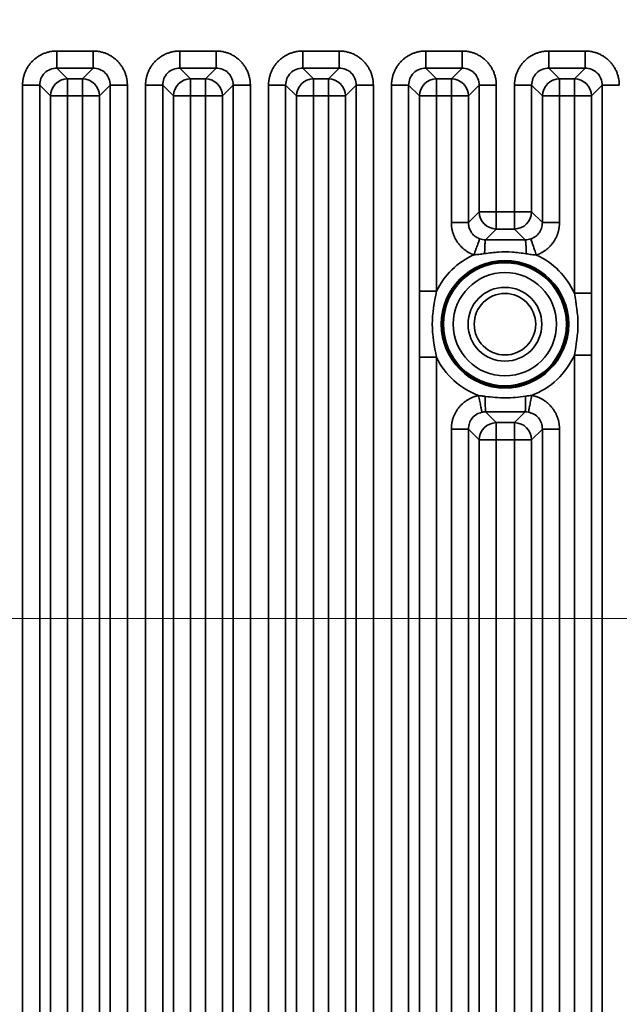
# Model space of a CAD drawing. Header units: millimetres. Extents: x 31 to 1647, y 187 to 975.
# Tile 139 of 151: x 1464 to 1488, y 688 to 728. Entities that reach past the tile are written whole.
import ezdxf

# ---------------------------------------------------------------- set-up
doc = ezdxf.new("R2010")
doc.units = ezdxf.units.MM
doc.layers.add('1', color=7, linetype='Continuous', true_color=0xffffff)
doc.styles.add('kanji2', font='simplex.shx', dxfattribs={"bigfont": 'bigfont.shx'})
doc.dimstyles.get("Standard").update_dxf_attribs({"dimtxt": 0.18, "dimasz": 0.18, "dimexe": 0.18, "dimexo": 0.0625, "dimgap": 0.09, "dimtad": 0, "dimtih": 1, "dimtoh": 1, "dimdec": 4, "dimzin": 0, "dimdsep": 46, "dimtxsty": 'Standard', "dimcen": 0.09, "dimadec": 0, "dimazin": 0, "dimtfac": 1, "dimtdec": 4, "dimtofl": 0, "dimtmove": 0, "dimatfit": 3, "dimfxl": 1, "dimtolj": 1, "dimtzin": 0, "dimarcsym": 0})

# ---------------------------------------------------------------- blocks, each defined once
blk = doc.blocks.new('_U13')
at = {"layer": '1', "color": 146, "lineweight": 13}
for p, q in [((1160.14034, 489.863674), (1160.14034, 794.404317)), ((1501.572678, 489.784801), (1501.572678, 794.404317)), ((1160.14034, 792.404317), (1163.140337, 793.208165)), ((1501.572678, 792.404317), (1498.572675, 793.208165)), ((1160.14034, 792.404317), (1501.572678, 792.404317)), ((1160.14034, 792.404317), (1163.140342, 791.600469)), ((1501.572678, 792.404317), (1498.572681, 791.600469))]:
    blk.add_line(p, q, dxfattribs=at)
at = {"layer": '1', "color": 146, "linetype": 'Continuous', "lineweight": 13, "insert": (1324.478493, 792.170809), "char_height": 3, "attachment_point": 7, "line_spacing_factor": 0.63253, "style": 'kanji2'}
blk.add_mtext('\\W0.9183;341.4', dxfattribs=at)
blk = doc.blocks.new('_Open')
at = {"color": 0, "linetype": 'ByBlock', "lineweight": -2}
for p, q in [((-1, 0.166667), (0, 0)), ((-1, -0.166667), (0, 0)), ((0, 0), (-1, 0))]:
    blk.add_line(p, q, dxfattribs=at)
blk = doc.blocks.new('_U14')
at = {"layer": '1', "color": 146, "lineweight": 13}
for p, q in [((1042.396509, 415.784238), (1042.396509, 818.404317)), ((1619.316509, 415.784238), (1619.316509, 818.404317)), ((1042.396509, 816.404317), (1045.396506, 817.208165)), ((1619.316509, 816.404317), (1616.316506, 817.208165)), ((1042.396509, 816.404317), (1619.316509, 816.404317)), ((1042.396509, 816.404317), (1045.396512, 815.600469)), ((1619.316509, 816.404317), (1616.316512, 815.600469))]:
    blk.add_line(p, q, dxfattribs=at)
at = {"layer": '1', "color": 146, "linetype": 'Continuous', "lineweight": 13, "insert": (1324.478493, 816.170809), "char_height": 3, "attachment_point": 7, "line_spacing_factor": 0.63253, "style": 'kanji2'}
blk.add_mtext('\\W0.9303;576.9', dxfattribs=at)
blk = doc.blocks.new('_U28')
at = {"layer": '1', "color": 146, "lineweight": 13}
for p, q in [((1619.316509, 703.864238), (966.892589, 703.864238)), ((968.892589, 703.864238), (968.088741, 700.864235)), ((968.892589, 703.864238), (968.892589, 415.784238)), ((968.892589, 703.864238), (969.696437, 700.864241)), ((968.892589, 415.784238), (968.088741, 418.784235)), ((968.892589, 415.784238), (969.696437, 418.784241)), ((1619.316509, 415.784238), (966.892589, 415.784238))]:
    blk.add_line(p, q, dxfattribs=at)
at = {"layer": '1', "color": 146, "linetype": 'Continuous', "lineweight": 13, "insert": (969.420097, 553.422222), "char_height": 3, "attachment_point": 7, "rotation": 90, "line_spacing_factor": 0.63253, "style": 'kanji2'}
blk.add_mtext('\\W0.9631;288.1', dxfattribs=at)

msp = doc.modelspace()

# ---------------------------------------------------------------- linework, layer by layer
at = {"layer": '1', "color": 18, "linetype": 'Continuous', "lineweight": 35}
for p, q in [((1465.1186, 726.9295), (1466.5945, 726.9295)), ((1470.1186, 726.9295), (1471.5945, 726.9295)), ((1475.1186, 726.9295), (1476.5945, 726.9295)), ((1480.1186, 726.9295), (1481.5945, 726.9295)), ((1485.1186, 726.9295), (1486.5945, 726.9295)), ((1465.1186, 726.2334), (1465.5544, 725.7976)), ((1466.5945, 726.2334), (1465.1186, 726.2334)), ((1466.1587, 725.7976), (1466.5945, 726.2334)), ((1470.1186, 726.2334), (1470.5544, 725.7976)), ((1471.5945, 726.2334), (1470.1186, 726.2334)), ((1471.1587, 725.7976), (1471.5945, 726.2334)), ((1475.1186, 726.2334), (1475.5544, 725.7976)), ((1476.5945, 726.2334), (1475.1186, 726.2334)), ((1476.1587, 725.7976), (1476.5945, 726.2334)), ((1480.1186, 726.2334), (1480.5544, 725.7976)), ((1481.5945, 726.2334), (1480.1186, 726.2334)), ((1481.1587, 725.7976), (1481.5945, 726.2334)), ((1485.1186, 726.2334), (1485.5544, 725.7976)), ((1486.5945, 726.2334), (1485.1186, 726.2334)), ((1486.1587, 725.7976), (1486.5945, 726.2334)), ((1463.7262, 394.1113), (1463.7262, 725.5372)), ((1464.8582, 725.1014), (1464.4224, 725.5372)), ((1464.4224, 725.5372), (1464.4224, 394.1113)), ((1465.5544, 725.7976), (1465.5544, 725.1014)), ((1465.5544, 725.7976), (1466.1587, 725.7976)), ((1466.1587, 725.7976), (1466.1587, 725.1014)), ((1467.2906, 725.5372), (1466.8548, 725.1014)), ((1467.2906, 394.1113), (1467.2906, 725.5372)), ((1467.9868, 725.5372), (1467.9868, 394.1113)), ((1468.7262, 394.1113), (1468.7262, 725.5372)), ((1469.8582, 725.1014), (1469.4224, 725.5372)), ((1469.4224, 725.5372), (1469.4224, 394.1113)), ((1470.5544, 725.7976), (1470.5544, 725.1014)), ((1470.5544, 725.7976), (1471.1587, 725.7976)), ((1471.1587, 725.7976), (1471.1587, 725.1014)), ((1472.2906, 725.5372), (1471.8548, 725.1014)), ((1472.2906, 394.1113), (1472.2906, 725.5372)), ((1472.9868, 725.5372), (1472.9868, 394.1113)), ((1473.7262, 394.1113), (1473.7262, 725.5372)), ((1474.8582, 725.1014), (1474.4224, 725.5372)), ((1474.4224, 725.5372), (1474.4224, 394.1113)), ((1475.5544, 725.7976), (1475.5544, 725.1014)), ((1475.5544, 725.7976), (1476.1587, 725.7976)), ((1476.1587, 725.7976), (1476.1587, 725.1014)), ((1477.2906, 725.5372), (1476.8548, 725.1014)), ((1477.2906, 394.1113), (1477.2906, 725.5372)), ((1477.9868, 725.5372), (1477.9868, 394.1113)), ((1478.7262, 394.1113), (1478.7262, 725.5372)), ((1479.8582, 725.1014), (1479.4224, 725.5372)), ((1479.4224, 725.5372), (1479.4224, 394.1113)), ((1480.5544, 725.1014), (1480.5544, 725.7976)), ((1480.5544, 725.7976), (1481.1587, 725.7976)), ((1481.1587, 725.1014), (1481.1587, 725.7976)), ((1482.2906, 725.5372), (1481.8548, 725.1014)), ((1482.2906, 720.3895), (1482.2906, 725.5372)), ((1482.9868, 725.5372), (1482.9868, 720.3895)), ((1483.7262, 720.3895), (1483.7262, 725.5372)), ((1484.8582, 725.1014), (1484.4224, 725.5372)), ((1484.4224, 725.5372), (1484.4224, 720.3895)), ((1485.5544, 725.7976), (1485.5544, 725.1014)), ((1485.5544, 725.7976), (1486.1587, 725.7976)), ((1486.1587, 725.7976), (1486.1587, 725.1014)), ((1487.2906, 725.5372), (1486.8548, 725.1014)), ((1487.2906, 394.1113), (1487.2906, 725.5372)), ((1465.5544, 725.1014), (1464.8582, 725.1014)), ((1464.8582, 394.5471), (1464.8582, 725.1014)), ((1465.5544, 725.1014), (1465.5544, 394.5471)), ((1466.1587, 725.1014), (1465.5544, 725.1014)), ((1466.1587, 394.5471), (1466.1587, 725.1014)), ((1466.8548, 725.1014), (1466.1587, 725.1014)), ((1466.8548, 725.1014), (1466.8548, 394.5471)), ((1470.5544, 725.1014), (1469.8582, 725.1014)), ((1469.8582, 394.5471), (1469.8582, 725.1014)), ((1470.5544, 725.1014), (1470.5544, 394.5471)), ((1471.1587, 725.1014), (1470.5544, 725.1014)), ((1471.8548, 725.1014), (1471.1587, 725.1014)), ((1471.1587, 394.5471), (1471.1587, 725.1014)), ((1471.8548, 725.1014), (1471.8548, 394.5471)), ((1475.5544, 725.1014), (1474.8582, 725.1014)), ((1474.8582, 394.5471), (1474.8582, 725.1014)), ((1475.5544, 725.1014), (1475.5544, 394.5471)), ((1476.1587, 725.1014), (1475.5544, 725.1014)), ((1476.1587, 394.5471), (1476.1587, 725.1014)), ((1476.8548, 725.1014), (1476.1587, 725.1014)), ((1476.8548, 725.1014), (1476.8548, 394.5471)), ((1480.5544, 725.1014), (1479.8582, 725.1014)), ((1479.8582, 717.1674), (1479.8582, 725.1014)), ((1481.1587, 725.1014), (1480.5544, 725.1014)), ((1480.5544, 725.1014), (1480.5544, 717.1674)), ((1481.1587, 725.1014), (1481.8548, 725.1014)), ((1481.1587, 719.9537), (1481.1587, 725.1014)), ((1481.8548, 725.1014), (1481.8548, 719.9537)), ((1484.8582, 725.1014), (1485.5544, 725.1014)), ((1484.8582, 719.9537), (1484.8582, 725.1014)), ((1486.1587, 725.1014), (1485.5544, 725.1014)), ((1485.5544, 725.1014), (1485.5544, 719.9537)), ((1486.1587, 717.0811), (1486.1587, 725.1014)), ((1486.8548, 725.1014), (1486.1587, 725.1014)), ((1486.8548, 725.1014), (1486.8548, 717.0811)), ((1481.8548, 719.9537), (1482.2906, 720.3895)), ((1482.9868, 720.3895), (1482.2906, 720.3895)), ((1482.9868, 720.3895), (1482.9868, 719.6934)), ((1482.9868, 720.3895), (1483.7262, 720.3895)), ((1483.7262, 720.3895), (1483.7262, 719.6934)), ((1483.7262, 720.3895), (1484.4224, 720.3895)), ((1484.4224, 720.3895), (1484.8582, 719.9537)), ((1482.9868, 719.6934), (1482.5484, 719.2549)), ((1483.7262, 719.6934), (1482.9868, 719.6934)), ((1484.1644, 719.2552), (1483.7262, 719.6934)), ((1480.5544, 717.1674), (1479.8582, 717.1674)), ((1486.8548, 717.0811), (1486.1587, 717.0811)), ((1480.5544, 714.4811), (1479.8582, 714.4811)), ((1479.8582, 405.1674), (1479.8582, 714.4811)), ((1480.5544, 714.4811), (1480.5544, 405.1674)), ((1486.1587, 405.0811), (1486.1587, 714.5673)), ((1486.8548, 714.5673), (1486.1587, 714.5673)), ((1486.8548, 714.5673), (1486.8548, 405.0811)), ((1482.5504, 712.2615), (1482.9868, 711.8251)), ((1483.7262, 711.8251), (1484.1625, 712.2614)), ((1481.1587, 408.0837), (1481.1587, 711.5648)), ((1481.8548, 711.5648), (1481.8548, 408.0837)), ((1482.2906, 711.129), (1481.8548, 711.5648)), ((1482.9868, 711.8251), (1483.7262, 711.8251)), ((1482.9868, 711.129), (1482.9868, 711.8251)), ((1483.7262, 711.129), (1483.7262, 711.8251)), ((1484.8582, 711.5648), (1484.4224, 711.129)), ((1484.8582, 408.0837), (1484.8582, 711.5648)), ((1485.5544, 711.5648), (1485.5544, 408.0837)), ((1482.2906, 711.129), (1482.9868, 711.129)), ((1482.2906, 408.5195), (1482.2906, 711.129)), ((1483.7262, 711.129), (1482.9868, 711.129)), ((1482.9868, 711.129), (1482.9868, 408.5195)), ((1483.7262, 408.5195), (1483.7262, 711.129)), ((1483.7262, 711.129), (1484.4224, 711.129)), ((1484.4224, 711.129), (1484.4224, 408.5195))]:
    msp.add_line(p, q, dxfattribs=at)
for radius in [2.5913, 2.5399, 2.5, 2.1, 1.5, 1.25]:
    msp.add_circle((1483.3365, 715.8242), radius, dxfattribs=at)
for start, end in [(114.09213, 154.2303), (24.00692, 65.55089), (205.7697, 249.67057), (290.60554, 335.99308)]:
    msp.add_arc((1483.3365, 715.8242), 3.0894, start, end, dxfattribs=at)
for centre, major_axis, start_param, end_param in [((1465.5544, 725.1014), (0.495, 0.495), 0.7908614, 2.3507313), ((1466.1587, 725.1014), (0.495, -0.495), 0.7908614, 2.3507313), ((1470.5544, 725.1014), (0.495, 0.495), 0.7908614, 2.3507313), ((1471.1587, 725.1014), (0.495, -0.495), 0.7908614, 2.3507313), ((1475.5544, 725.1014), (0.495, 0.495), 0.7908614, 2.3507313), ((1476.1587, 725.1014), (0.495, -0.495), 0.7908614, 2.3507313), ((1480.5544, 725.1014), (0.495, 0.495), 0.7908614, 2.3507313), ((1481.1587, 725.1014), (0.495, -0.495), 0.7908614, 2.3507313), ((1485.5544, 725.1014), (0.495, 0.495), 0.7908614, 2.3507313), ((1486.1587, 725.1014), (0.495, -0.495), 0.7908614, 2.3507313), ((1482.9868, 720.3895), (0.495, -0.495), 3.932454, 5.4923239), ((1483.7262, 720.3895), (0.495, 0.495), 3.932454, 5.4923239), ((1482.9868, 711.129), (-0.495, -0.495), 3.932454, 5.4923239), ((1483.7262, 711.129), (-0.495, 0.495), 3.932454, 5.4923239)]:
    msp.add_ellipse(centre, major_axis=major_axis, ratio=0.989133, start_param=start_param, end_param=end_param, dxfattribs=at)
for points, degree in [([(1463.7262, 725.5372), (1463.7262, 725.8149), (1463.9373, 726.3266), (1464.3281, 726.7178), (1464.8403, 726.9295), (1465.1186, 726.9295)], 2), ([(1466.5945, 726.9295), (1466.8722, 726.9295), (1467.3839, 726.7185), (1467.7751, 726.3276), (1467.9868, 725.8155), (1467.9868, 725.5372)], 2), ([(1468.7262, 725.5372), (1468.7262, 725.8149), (1468.9373, 726.3266), (1469.3281, 726.7178), (1469.8403, 726.9295), (1470.1186, 726.9295)], 2), ([(1471.5945, 726.9295), (1471.8722, 726.9295), (1472.3839, 726.7185), (1472.7751, 726.3276), (1472.9868, 725.8155), (1472.9868, 725.5372)], 2), ([(1473.7262, 725.5372), (1473.7262, 725.8149), (1473.9373, 726.3266), (1474.3281, 726.7178), (1474.8403, 726.9295), (1475.1186, 726.9295)], 2), ([(1476.5945, 726.9295), (1476.8722, 726.9295), (1477.3839, 726.7185), (1477.7751, 726.3276), (1477.9868, 725.8155), (1477.9868, 725.5372)], 2), ([(1478.7262, 725.5372), (1478.7262, 725.8149), (1478.9373, 726.3266), (1479.3281, 726.7178), (1479.8403, 726.9295), (1480.1186, 726.9295)], 2), ([(1481.5945, 726.9295), (1481.8722, 726.9295), (1482.3839, 726.7185), (1482.7751, 726.3276), (1482.9868, 725.8155), (1482.9868, 725.5372)], 2), ([(1483.7262, 725.5372), (1483.7262, 725.8149), (1483.9373, 726.3266), (1484.3281, 726.7178), (1484.8403, 726.9295), (1485.1186, 726.9295)], 2), ([(1486.5945, 726.9295), (1486.8722, 726.9295), (1487.3839, 726.7185), (1487.7751, 726.3276), (1487.9868, 725.8155), (1487.9868, 725.5372)], 2), ([(1482.0754, 718.6445), (1481.8738, 718.7173), (1481.5336, 718.9773), (1481.2877, 719.3283), (1481.1587, 719.7381), (1481.1587, 719.9537)], 2), ([(1485.5544, 719.9537), (1485.5544, 719.7356), (1485.4222, 719.3209), (1485.17, 718.967), (1484.8214, 718.7071), (1484.6152, 718.6366)], 2), ([(1484.1644, 719.2552), (1484.2412, 719.2554), (1484.3179, 719.2683), (1484.3906, 719.2931)], 3), ([(1480.5544, 717.1674), (1480.4688, 716.7197), (1480.2977, 715.8242), (1480.4688, 714.9288), (1480.5544, 714.4811)], 3), ([(1486.1587, 714.5673), (1486.2328, 714.9863), (1486.3811, 715.8242), (1486.2328, 716.6622), (1486.1587, 717.0811)], 3), ([(1481.1587, 711.5648), (1481.1587, 711.805), (1481.3181, 712.2567), (1481.6192, 712.6285), (1482.0281, 712.878), (1482.2632, 712.9273)], 2), ([(1484.4238, 712.9325), (1484.6627, 712.8871), (1485.0806, 712.6406), (1485.3899, 712.2667), (1485.5544, 711.8089), (1485.5544, 711.5648)], 2), ([(1482.5504, 712.2615), (1482.5019, 712.2617), (1482.4533, 712.257), (1482.4058, 712.2474)], 3), ([(1484.2942, 712.2499), (1484.2508, 712.2578), (1484.2067, 712.2616), (1484.1626, 712.2614)], 3)]:
    msp.add_open_spline(points, degree=degree, dxfattribs=at)
for points, degree, knots in [([(1465.1186, 726.9295), (1465.1186, 726.8868), (1465.1186, 726.844), (1465.1186, 726.7599), (1465.1186, 726.7186), (1465.1186, 726.6387), (1465.1186, 726.6002), (1465.1186, 726.5273), (1465.1186, 726.4929), (1465.1186, 726.4294), (1465.1186, 726.4002), (1465.1186, 726.3481), (1465.1186, 726.3252), (1465.1186, 726.2864), (1465.1186, 726.2705), (1465.1186, 726.2462), (1465.1186, 726.2378), (1465.1186, 726.2334)], 3, [0, 0, 0, 0, 0.125, 0.125, 0.25, 0.25, 0.375, 0.375, 0.5, 0.5, 0.625, 0.625, 0.75, 0.75, 0.875, 0.875, 1, 1, 1, 1]), ([(1466.5945, 726.9295), (1466.5945, 726.8868), (1466.5944, 726.844), (1466.5944, 726.76), (1466.5943, 726.7187), (1466.5942, 726.6388), (1466.5942, 726.6003), (1466.5941, 726.5274), (1466.5941, 726.493), (1466.594, 726.4296), (1466.594, 726.4004), (1466.5939, 726.3485), (1466.5939, 726.3256), (1466.594, 726.287), (1466.594, 726.2712), (1466.5942, 726.2471), (1466.5943, 726.2388), (1466.5945, 726.2345)], 3, [0, 0, 0, 0, 0.125, 0.125, 0.25, 0.25, 0.375, 0.375, 0.5, 0.5, 0.625, 0.625, 0.75, 0.75, 0.875, 0.875, 1, 1, 1, 1]), ([(1470.1186, 726.9295), (1470.1186, 726.8868), (1470.1186, 726.844), (1470.1186, 726.7599), (1470.1186, 726.7186), (1470.1186, 726.6387), (1470.1186, 726.6002), (1470.1186, 726.5273), (1470.1186, 726.4929), (1470.1186, 726.4294), (1470.1186, 726.4002), (1470.1186, 726.3481), (1470.1186, 726.3252), (1470.1186, 726.2864), (1470.1186, 726.2705), (1470.1186, 726.2462), (1470.1186, 726.2378), (1470.1186, 726.2334)], 3, [0, 0, 0, 0, 0.125, 0.125, 0.25, 0.25, 0.375, 0.375, 0.5, 0.5, 0.625, 0.625, 0.75, 0.75, 0.875, 0.875, 1, 1, 1, 1]), ([(1471.5945, 726.9295), (1471.5945, 726.8868), (1471.5944, 726.844), (1471.5944, 726.76), (1471.5943, 726.7187), (1471.5942, 726.6388), (1471.5942, 726.6003), (1471.5941, 726.5274), (1471.5941, 726.493), (1471.594, 726.4296), (1471.594, 726.4004), (1471.5939, 726.3485), (1471.5939, 726.3256), (1471.594, 726.287), (1471.594, 726.2712), (1471.5942, 726.2471), (1471.5943, 726.2388), (1471.5945, 726.2345)], 3, [0, 0, 0, 0, 0.125, 0.125, 0.25, 0.25, 0.375, 0.375, 0.5, 0.5, 0.625, 0.625, 0.75, 0.75, 0.875, 0.875, 1, 1, 1, 1]), ([(1475.1186, 726.9295), (1475.1186, 726.8868), (1475.1186, 726.844), (1475.1186, 726.7599), (1475.1186, 726.7186), (1475.1186, 726.6387), (1475.1186, 726.6002), (1475.1186, 726.5273), (1475.1186, 726.4929), (1475.1186, 726.4294), (1475.1186, 726.4002), (1475.1186, 726.3481), (1475.1186, 726.3252), (1475.1186, 726.2864), (1475.1186, 726.2705), (1475.1186, 726.2462), (1475.1186, 726.2378), (1475.1186, 726.2334)], 3, [0, 0, 0, 0, 0.125, 0.125, 0.25, 0.25, 0.375, 0.375, 0.5, 0.5, 0.625, 0.625, 0.75, 0.75, 0.875, 0.875, 1, 1, 1, 1]), ([(1476.5945, 726.9295), (1476.5945, 726.8868), (1476.5944, 726.844), (1476.5944, 726.76), (1476.5943, 726.7187), (1476.5942, 726.6388), (1476.5942, 726.6003), (1476.5941, 726.5274), (1476.5941, 726.493), (1476.594, 726.4296), (1476.594, 726.4004), (1476.5939, 726.3485), (1476.5939, 726.3256), (1476.594, 726.287), (1476.594, 726.2712), (1476.5942, 726.2471), (1476.5943, 726.2388), (1476.5945, 726.2345)], 3, [0, 0, 0, 0, 0.125, 0.125, 0.25, 0.25, 0.375, 0.375, 0.5, 0.5, 0.625, 0.625, 0.75, 0.75, 0.875, 0.875, 1, 1, 1, 1]), ([(1480.1186, 726.9295), (1480.1186, 726.8868), (1480.1186, 726.844), (1480.1186, 726.7599), (1480.1186, 726.7186), (1480.1186, 726.6387), (1480.1186, 726.6002), (1480.1186, 726.5273), (1480.1186, 726.4929), (1480.1186, 726.4294), (1480.1186, 726.4002), (1480.1186, 726.3481), (1480.1186, 726.3252), (1480.1186, 726.2864), (1480.1186, 726.2705), (1480.1186, 726.2462), (1480.1186, 726.2378), (1480.1186, 726.2334)], 3, [0, 0, 0, 0, 0.125, 0.125, 0.25, 0.25, 0.375, 0.375, 0.5, 0.5, 0.625, 0.625, 0.75, 0.75, 0.875, 0.875, 1, 1, 1, 1]), ([(1481.5945, 726.9295), (1481.5945, 726.8868), (1481.5944, 726.844), (1481.5944, 726.76), (1481.5943, 726.7187), (1481.5942, 726.6388), (1481.5942, 726.6003), (1481.5941, 726.5274), (1481.5941, 726.493), (1481.594, 726.4296), (1481.594, 726.4004), (1481.5939, 726.3485), (1481.5939, 726.3256), (1481.594, 726.287), (1481.594, 726.2712), (1481.5942, 726.2471), (1481.5943, 726.2388), (1481.5945, 726.2345)], 3, [0, 0, 0, 0, 0.125, 0.125, 0.25, 0.25, 0.375, 0.375, 0.5, 0.5, 0.625, 0.625, 0.75, 0.75, 0.875, 0.875, 1, 1, 1, 1]), ([(1485.1186, 726.9295), (1485.1186, 726.8868), (1485.1186, 726.844), (1485.1186, 726.7599), (1485.1186, 726.7186), (1485.1186, 726.6387), (1485.1186, 726.6002), (1485.1186, 726.5273), (1485.1186, 726.4929), (1485.1186, 726.4294), (1485.1186, 726.4002), (1485.1186, 726.3481), (1485.1186, 726.3252), (1485.1186, 726.2864), (1485.1186, 726.2705), (1485.1186, 726.2462), (1485.1186, 726.2378), (1485.1186, 726.2334)], 3, [0, 0, 0, 0, 0.125, 0.125, 0.25, 0.25, 0.375, 0.375, 0.5, 0.5, 0.625, 0.625, 0.75, 0.75, 0.875, 0.875, 1, 1, 1, 1]), ([(1486.5945, 726.9295), (1486.5945, 726.8868), (1486.5944, 726.844), (1486.5944, 726.76), (1486.5943, 726.7187), (1486.5942, 726.6388), (1486.5942, 726.6003), (1486.5941, 726.5274), (1486.5941, 726.493), (1486.594, 726.4296), (1486.594, 726.4004), (1486.5939, 726.3485), (1486.5939, 726.3256), (1486.594, 726.287), (1486.594, 726.2712), (1486.5942, 726.2471), (1486.5943, 726.2388), (1486.5945, 726.2345)], 3, [0, 0, 0, 0, 0.125, 0.125, 0.25, 0.25, 0.375, 0.375, 0.5, 0.5, 0.625, 0.625, 0.75, 0.75, 0.875, 0.875, 1, 1, 1, 1]), ([(1465.1186, 726.2334), (1465.0265, 726.2239), (1464.8434, 726.2051), (1464.6111, 726.0446), (1464.4507, 725.8124), (1464.4319, 725.6293), (1464.4224, 725.5372)], 3, [0, 0, 0, 0, 0.2513614, 0.5, 0.7486386, 1, 1, 1, 1]), ([(1467.2906, 725.5372), (1467.2812, 725.6293), (1467.2623, 725.8124), (1467.1019, 726.0446), (1466.8697, 726.2051), (1466.6865, 726.2239), (1466.5945, 726.2334)], 3, [0, 0, 0, 0, 0.2513614, 0.5, 0.7486386, 1, 1, 1, 1]), ([(1470.1186, 726.2334), (1470.0265, 726.2239), (1469.8434, 726.2051), (1469.6111, 726.0446), (1469.4507, 725.8124), (1469.4319, 725.6293), (1469.4224, 725.5372)], 3, [0, 0, 0, 0, 0.2513614, 0.5, 0.7486386, 1, 1, 1, 1]), ([(1472.2906, 725.5372), (1472.2812, 725.6293), (1472.2623, 725.8124), (1472.1019, 726.0446), (1471.8697, 726.2051), (1471.6865, 726.2239), (1471.5945, 726.2334)], 3, [0, 0, 0, 0, 0.2513614, 0.5, 0.7486386, 1, 1, 1, 1]), ([(1475.1186, 726.2334), (1475.0265, 726.2239), (1474.8434, 726.2051), (1474.6111, 726.0446), (1474.4507, 725.8124), (1474.4319, 725.6293), (1474.4224, 725.5372)], 3, [0, 0, 0, 0, 0.2513614, 0.5, 0.7486386, 1, 1, 1, 1]), ([(1477.2906, 725.5372), (1477.2812, 725.6293), (1477.2623, 725.8124), (1477.1019, 726.0446), (1476.8697, 726.2051), (1476.6865, 726.2239), (1476.5945, 726.2334)], 3, [0, 0, 0, 0, 0.2513614, 0.5, 0.7486386, 1, 1, 1, 1]), ([(1480.1186, 726.2334), (1480.0265, 726.2239), (1479.8434, 726.2051), (1479.6111, 726.0446), (1479.4507, 725.8124), (1479.4319, 725.6293), (1479.4224, 725.5372)], 3, [0, 0, 0, 0, 0.2513614, 0.5, 0.7486386, 1, 1, 1, 1]), ([(1482.2906, 725.5372), (1482.2812, 725.6293), (1482.2623, 725.8124), (1482.1019, 726.0446), (1481.8697, 726.2051), (1481.6865, 726.2239), (1481.5945, 726.2334)], 3, [0, 0, 0, 0, 0.2513614, 0.5, 0.7486386, 1, 1, 1, 1]), ([(1485.1186, 726.2334), (1485.0265, 726.2239), (1484.8434, 726.2051), (1484.6111, 726.0446), (1484.4507, 725.8124), (1484.4319, 725.6293), (1484.4224, 725.5372)], 3, [0, 0, 0, 0, 0.2513614, 0.5, 0.7486386, 1, 1, 1, 1]), ([(1487.2906, 725.5372), (1487.2812, 725.6293), (1487.2623, 725.8124), (1487.1019, 726.0446), (1486.8697, 726.2051), (1486.6865, 726.2239), (1486.5945, 726.2334)], 3, [0, 0, 0, 0, 0.2513614, 0.5, 0.7486386, 1, 1, 1, 1]), ([(1463.7262, 725.5372), (1463.769, 725.5372), (1463.8117, 725.5372), (1463.8958, 725.5371), (1463.9371, 725.5371), (1464.0169, 725.537), (1464.0554, 725.5369), (1464.1283, 725.5368), (1464.1627, 725.5368), (1464.2262, 725.5367), (1464.2553, 725.5367), (1464.3073, 725.5367), (1464.3301, 725.5367), (1464.3688, 725.5367), (1464.3846, 725.5368), (1464.4087, 725.5369), (1464.4169, 725.5371), (1464.4212, 725.5372)], 3, [0, 0, 0, 0, 0.125, 0.125, 0.25, 0.25, 0.375, 0.375, 0.5, 0.5, 0.625, 0.625, 0.75, 0.75, 0.875, 0.875, 1, 1, 1, 1]), ([(1467.2918, 725.5372), (1467.2961, 725.5371), (1467.3044, 725.5369), (1467.3284, 725.5368), (1467.3442, 725.5367), (1467.3829, 725.5367), (1467.4058, 725.5367), (1467.4577, 725.5367), (1467.4868, 725.5367), (1467.5503, 725.5368), (1467.5847, 725.5368), (1467.6576, 725.5369), (1467.6961, 725.537), (1467.7759, 725.5371), (1467.8172, 725.5371), (1467.9013, 725.5372), (1467.9441, 725.5372), (1467.9868, 725.5372)], 3, [0, 0, 0, 0, 0.125, 0.125, 0.25, 0.25, 0.375, 0.375, 0.5, 0.5, 0.625, 0.625, 0.75, 0.75, 0.875, 0.875, 1, 1, 1, 1]), ([(1468.7262, 725.5372), (1468.769, 725.5372), (1468.8117, 725.5372), (1468.8958, 725.5371), (1468.9371, 725.5371), (1469.0169, 725.537), (1469.0554, 725.5369), (1469.1283, 725.5368), (1469.1627, 725.5368), (1469.2262, 725.5367), (1469.2553, 725.5367), (1469.3073, 725.5367), (1469.3301, 725.5367), (1469.3688, 725.5367), (1469.3846, 725.5368), (1469.4087, 725.5369), (1469.4169, 725.5371), (1469.4212, 725.5372)], 3, [0, 0, 0, 0, 0.125, 0.125, 0.25, 0.25, 0.375, 0.375, 0.5, 0.5, 0.625, 0.625, 0.75, 0.75, 0.875, 0.875, 1, 1, 1, 1]), ([(1472.2918, 725.5372), (1472.2961, 725.5371), (1472.3044, 725.5369), (1472.3284, 725.5368), (1472.3442, 725.5367), (1472.3829, 725.5367), (1472.4058, 725.5367), (1472.4577, 725.5367), (1472.4868, 725.5367), (1472.5503, 725.5368), (1472.5847, 725.5368), (1472.6576, 725.5369), (1472.6961, 725.537), (1472.7759, 725.5371), (1472.8172, 725.5371), (1472.9013, 725.5372), (1472.9441, 725.5372), (1472.9868, 725.5372)], 3, [0, 0, 0, 0, 0.125, 0.125, 0.25, 0.25, 0.375, 0.375, 0.5, 0.5, 0.625, 0.625, 0.75, 0.75, 0.875, 0.875, 1, 1, 1, 1]), ([(1473.7262, 725.5372), (1473.769, 725.5372), (1473.8117, 725.5372), (1473.8958, 725.5371), (1473.9371, 725.5371), (1474.0169, 725.537), (1474.0554, 725.5369), (1474.1283, 725.5368), (1474.1627, 725.5368), (1474.2262, 725.5367), (1474.2553, 725.5367), (1474.3073, 725.5367), (1474.3301, 725.5367), (1474.3688, 725.5367), (1474.3846, 725.5368), (1474.4087, 725.5369), (1474.4169, 725.5371), (1474.4212, 725.5372)], 3, [0, 0, 0, 0, 0.125, 0.125, 0.25, 0.25, 0.375, 0.375, 0.5, 0.5, 0.625, 0.625, 0.75, 0.75, 0.875, 0.875, 1, 1, 1, 1]), ([(1477.2918, 725.5372), (1477.2961, 725.5371), (1477.3044, 725.5369), (1477.3284, 725.5368), (1477.3442, 725.5367), (1477.3829, 725.5367), (1477.4058, 725.5367), (1477.4577, 725.5367), (1477.4868, 725.5367), (1477.5503, 725.5368), (1477.5847, 725.5368), (1477.6576, 725.5369), (1477.6961, 725.537), (1477.7759, 725.5371), (1477.8172, 725.5371), (1477.9013, 725.5372), (1477.9441, 725.5372), (1477.9868, 725.5372)], 3, [0, 0, 0, 0, 0.125, 0.125, 0.25, 0.25, 0.375, 0.375, 0.5, 0.5, 0.625, 0.625, 0.75, 0.75, 0.875, 0.875, 1, 1, 1, 1]), ([(1478.7262, 725.5372), (1478.769, 725.5372), (1478.8117, 725.5372), (1478.8958, 725.5371), (1478.9371, 725.5371), (1479.0169, 725.537), (1479.0554, 725.5369), (1479.1283, 725.5368), (1479.1627, 725.5368), (1479.2262, 725.5367), (1479.2553, 725.5367), (1479.3073, 725.5367), (1479.3301, 725.5367), (1479.3688, 725.5367), (1479.3846, 725.5368), (1479.4087, 725.5369), (1479.4169, 725.5371), (1479.4212, 725.5372)], 3, [0, 0, 0, 0, 0.125, 0.125, 0.25, 0.25, 0.375, 0.375, 0.5, 0.5, 0.625, 0.625, 0.75, 0.75, 0.875, 0.875, 1, 1, 1, 1]), ([(1482.9868, 725.5372), (1482.944, 725.5372), (1482.9013, 725.5372), (1482.8172, 725.5372), (1482.7759, 725.5372), (1482.696, 725.5372), (1482.6575, 725.5372), (1482.5846, 725.5372), (1482.5502, 725.5372), (1482.4866, 725.5372), (1482.4575, 725.5372), (1482.4054, 725.5372), (1482.3825, 725.5372), (1482.3437, 725.5372), (1482.3278, 725.5372), (1482.3035, 725.5372), (1482.2951, 725.5372), (1482.2906, 725.5372)], 3, [0, 0, 0, 0, 0.125, 0.125, 0.25, 0.25, 0.375, 0.375, 0.5, 0.5, 0.625, 0.625, 0.75, 0.75, 0.875, 0.875, 1, 1, 1, 1]), ([(1483.7262, 725.5372), (1483.769, 725.5372), (1483.8117, 725.5372), (1483.8958, 725.5371), (1483.9371, 725.5371), (1484.0169, 725.537), (1484.0554, 725.5369), (1484.1283, 725.5368), (1484.1627, 725.5368), (1484.2262, 725.5367), (1484.2553, 725.5367), (1484.3073, 725.5367), (1484.3301, 725.5367), (1484.3688, 725.5367), (1484.3846, 725.5368), (1484.4087, 725.5369), (1484.4169, 725.5371), (1484.4212, 725.5372)], 3, [0, 0, 0, 0, 0.125, 0.125, 0.25, 0.25, 0.375, 0.375, 0.5, 0.5, 0.625, 0.625, 0.75, 0.75, 0.875, 0.875, 1, 1, 1, 1]), ([(1487.2918, 725.5372), (1487.2961, 725.5371), (1487.3044, 725.5369), (1487.3284, 725.5368), (1487.3442, 725.5367), (1487.3829, 725.5367), (1487.4058, 725.5367), (1487.4577, 725.5367), (1487.4868, 725.5367), (1487.5503, 725.5368), (1487.5847, 725.5368), (1487.6576, 725.5369), (1487.6961, 725.537), (1487.7759, 725.5371), (1487.8172, 725.5371), (1487.9013, 725.5372), (1487.9441, 725.5372), (1487.9868, 725.5372)], 3, [0, 0, 0, 0, 0.125, 0.125, 0.25, 0.25, 0.375, 0.375, 0.5, 0.5, 0.625, 0.625, 0.75, 0.75, 0.875, 0.875, 1, 1, 1, 1]), ([(1481.1587, 719.9537), (1481.2014, 719.9537), (1481.2442, 719.9537), (1481.3283, 719.9537), (1481.3696, 719.9537), (1481.4494, 719.9537), (1481.488, 719.9537), (1481.5609, 719.9537), (1481.5953, 719.9537), (1481.6588, 719.9537), (1481.688, 719.9537), (1481.74, 719.9537), (1481.763, 719.9537), (1481.8018, 719.9537), (1481.8177, 719.9537), (1481.842, 719.9537), (1481.8504, 719.9537), (1481.8548, 719.9537)], 3, [0, 0, 0, 0, 0.125, 0.125, 0.25, 0.25, 0.375, 0.375, 0.5, 0.5, 0.625, 0.625, 0.75, 0.75, 0.875, 0.875, 1, 1, 1, 1]), ([(1481.8548, 719.9537), (1481.8585, 719.8947), (1481.8656, 719.778), (1481.9307, 719.6144), (1482.0297, 719.4749), (1482.1581, 719.3632), (1482.2603, 719.319), (1482.3111, 719.297)], 3, [0, 0, 0, 0, 0.207773, 0.4107997, 0.6099157, 0.8060068, 1, 1, 1, 1]), ([(1484.3906, 719.2931), (1484.4553, 719.3212), (1484.5856, 719.3778), (1484.7366, 719.535), (1484.8404, 719.7319), (1484.8522, 719.8791), (1484.8582, 719.9537)], 3, [0, 0, 0, 0, 0.2431213, 0.4896241, 0.7413426, 1, 1, 1, 1]), ([(1484.8582, 719.9537), (1484.8627, 719.9537), (1484.871, 719.9537), (1484.8953, 719.9537), (1484.9112, 719.9537), (1484.9501, 719.9537), (1484.973, 719.9537), (1485.025, 719.9537), (1485.0542, 719.9537), (1485.1177, 719.9537), (1485.1521, 719.9537), (1485.2251, 719.9537), (1485.2636, 719.9537), (1485.3434, 719.9537), (1485.3847, 719.9537), (1485.4688, 719.9537), (1485.5116, 719.9537), (1485.5544, 719.9537)], 3, [0, 0, 0, 0, 0.125, 0.125, 0.25, 0.25, 0.375, 0.375, 0.5, 0.5, 0.625, 0.625, 0.75, 0.75, 0.875, 0.875, 1, 1, 1, 1]), ([(1482.0755, 718.6444), (1482.0898, 718.6838), (1482.1041, 718.7232), (1482.1322, 718.8007), (1482.1461, 718.8388), (1482.1729, 718.9125), (1482.1859, 718.9481), (1482.2105, 719.0157), (1482.2221, 719.0477), (1482.2437, 719.1069), (1482.2536, 719.1342), (1482.2714, 719.1833), (1482.2793, 719.205), (1482.2928, 719.2422), (1482.2984, 719.2577), (1482.3071, 719.2819), (1482.3102, 719.2907), (1482.312, 719.2959)], 3, [0, 0, 0, 0, 0.125, 0.125, 0.25, 0.25, 0.375, 0.375, 0.5, 0.5, 0.625, 0.625, 0.75, 0.75, 0.875, 0.875, 1, 1, 1, 1]), ([(1482.3116, 719.2968), (1482.3495, 719.2831), (1482.3886, 719.2727), (1482.4679, 719.2587), (1482.5081, 719.2551), (1482.5484, 719.2549)], 3, [0, 0, 0, 0, 0.5, 0.5, 1, 1, 1, 1]), ([(1482.5091, 718.6946), (1482.5116, 718.781), (1482.5162, 718.9433), (1482.5279, 719.1157), (1482.5376, 719.2169), (1482.5442, 719.2385), (1482.5472, 719.2484)], 3, [0, 0, 0, 0, 0.3067023, 0.5757418, 0.8068775, 1, 1, 1, 1]), ([(1482.5484, 719.2549), (1482.799, 719.2534), (1482.9522, 719.2527), (1483.1733, 719.2518), (1483.3564, 719.2518), (1483.5346, 719.2519), (1483.7606, 719.2529), (1483.8945, 719.2535), (1484.1644, 719.2552)], 2, [0, 0, 0, 0.25, 0.25, 0.5, 0.5, 0.75, 0.75, 1, 1, 1]), ([(1484.6151, 718.6366), (1484.5914, 718.7065), (1484.5451, 718.8427), (1484.4846, 719.0222), (1484.4374, 719.1587), (1484.4041, 719.2516), (1484.3958, 719.2754), (1484.3918, 719.287)], 3, [0, 0, 0, 0, 0.2220768, 0.4325955, 0.6320458, 0.820975, 1, 1, 1, 1]), ([(1484.2036, 718.6886), (1484.0157, 718.7148), (1483.6417, 718.767), (1483.0719, 718.7694), (1482.6974, 718.7201), (1482.509, 718.6953)], 3, [0, 0, 0, 0, 0.3344066, 0.665296, 1, 1, 1, 1]), ([(1482.509, 718.6953), (1482.4333, 718.6829), (1482.2896, 718.6593), (1482.1442, 718.6493), (1482.0754, 718.6445)], 3, [0, 0, 0, 0, 0.5265993, 1, 1, 1, 1]), ([(1484.6152, 718.6366), (1484.5497, 718.6419), (1484.4117, 718.653), (1484.2753, 718.6763), (1484.2036, 718.6886)], 3, [0, 0, 0, 0, 0.4746366, 1, 1, 1, 1]), ([(1479.8582, 714.4811), (1479.8582, 714.8813), (1479.8618, 715.2809), (1479.8631, 716.1767), (1479.8582, 716.6718), (1479.8582, 717.1674)], 3, [0, 0, 0, 0, 0.4466024, 0.4466024, 1, 1, 1, 1]), ([(1486.8548, 717.0811), (1486.8548, 716.6621), (1486.8516, 716.2433), (1486.8516, 715.4051), (1486.8548, 714.9864), (1486.8548, 714.5673)], 3, [0, 0, 0, 0, 0.5, 0.5, 1, 1, 1, 1]), ([(1482.2632, 712.9273), (1482.307, 712.9225), (1482.397, 712.9126), (1482.4864, 712.8989), (1482.5323, 712.8919)], 3, [0, 0, 0, 0, 0.4869491, 1, 1, 1, 1]), ([(1482.4058, 712.2483), (1482.4049, 712.2534), (1482.4031, 712.2621), (1482.3981, 712.2868), (1482.3948, 712.3027), (1482.3867, 712.3411), (1482.382, 712.3637), (1482.3712, 712.4147), (1482.3652, 712.4431), (1482.3522, 712.505), (1482.3451, 712.5384), (1482.3302, 712.609), (1482.3223, 712.6463), (1482.306, 712.7236), (1482.2976, 712.7635), (1482.2805, 712.8447), (1482.2719, 712.886), (1482.2632, 712.9273)], 3, [0, 0, 0, 0, 0.125, 0.125, 0.25, 0.25, 0.375, 0.375, 0.5, 0.5, 0.625, 0.625, 0.75, 0.75, 0.875, 0.875, 1, 1, 1, 1]), ([(1482.5502, 712.2638), (1482.5486, 712.2763), (1482.5453, 712.3029), (1482.5408, 712.4271), (1482.5352, 712.6255), (1482.5333, 712.8002), (1482.5323, 712.8919)], 3, [0, 0, 0, 0, 0.2087023, 0.4448997, 0.7086603, 1, 1, 1, 1]), ([(1482.5324, 712.8918), (1482.8072, 712.8601), (1483.3566, 712.7966), (1483.9054, 712.8643), (1484.1796, 712.8981)], 3, [0, 0, 0, 0, 0.5002611, 1, 1, 1, 1]), ([(1484.1627, 712.2617), (1484.1634, 712.2655), (1484.1641, 712.2728), (1484.1656, 712.2941), (1484.1663, 712.3083), (1484.1677, 712.3429), (1484.1684, 712.3634), (1484.1698, 712.4101), (1484.1706, 712.4364), (1484.172, 712.4939), (1484.1727, 712.5252), (1484.1741, 712.5917), (1484.1748, 712.627), (1484.1762, 712.7005), (1484.1769, 712.7387), (1484.1783, 712.8171), (1484.179, 712.8571), (1484.1797, 712.8975)], 3, [0, 0, 0, 0, 0.125, 0.125, 0.25, 0.25, 0.375, 0.375, 0.5, 0.5, 0.625, 0.625, 0.75, 0.75, 0.875, 0.875, 1, 1, 1, 1]), ([(1484.1797, 712.8981), (1484.2212, 712.9048), (1484.3023, 712.9178), (1484.3839, 712.9277), (1484.4238, 712.9325)], 3, [0, 0, 0, 0, 0.5118487, 1, 1, 1, 1]), ([(1484.4238, 712.9325), (1484.4159, 712.891), (1484.408, 712.8495), (1484.3925, 712.7679), (1484.3849, 712.7277), (1484.3701, 712.6502), (1484.3629, 712.6127), (1484.3493, 712.5417), (1484.3429, 712.5081), (1484.3311, 712.446), (1484.3256, 712.4175), (1484.3158, 712.3663), (1484.3115, 712.3437), (1484.3043, 712.3051), (1484.3013, 712.2892), (1484.2967, 712.2645), (1484.2952, 712.2558), (1484.2944, 712.2508)], 3, [0, 0, 0, 0, 0.125, 0.125, 0.25, 0.25, 0.375, 0.375, 0.5, 0.5, 0.625, 0.625, 0.75, 0.75, 0.875, 0.875, 1, 1, 1, 1]), ([(1482.4057, 712.2474), (1482.3307, 712.2247), (1482.1802, 712.179), (1482.0003, 712.0182), (1481.8764, 711.8071), (1481.8621, 711.6461), (1481.8548, 711.5648)], 3, [0, 0, 0, 0, 0.2456943, 0.4928224, 0.7435624, 1, 1, 1, 1]), ([(1484.1625, 712.2614), (1483.9538, 712.262), (1483.745, 712.2625), (1483.5298, 712.2631), (1483.3565, 712.2631), (1483.1922, 712.2632), (1482.9534, 712.2626), (1482.9419, 712.2626), (1482.5504, 712.2615)], 2, [0, 0, 0, 0.25, 0.25, 0.5, 0.5, 0.75, 0.75, 1, 1, 1]), ([(1484.8582, 711.5648), (1484.8508, 711.6471), (1484.836, 711.8102), (1484.7089, 712.0234), (1484.5243, 712.1845), (1484.3708, 712.2281), (1484.2942, 712.2499)], 3, [0, 0, 0, 0, 0.256036, 0.5066043, 0.7538488, 1, 1, 1, 1]), ([(1481.8548, 711.5648), (1481.8504, 711.5648), (1481.842, 711.5648), (1481.8177, 711.5648), (1481.8018, 711.5648), (1481.763, 711.5648), (1481.74, 711.5648), (1481.688, 711.5648), (1481.6588, 711.5648), (1481.5953, 711.5648), (1481.5609, 711.5648), (1481.488, 711.5648), (1481.4494, 711.5648), (1481.3696, 711.5648), (1481.3283, 711.5648), (1481.2442, 711.5648), (1481.2014, 711.5648), (1481.1587, 711.5648)], 3, [0, 0, 0, 0, 0.125, 0.125, 0.25, 0.25, 0.375, 0.375, 0.5, 0.5, 0.625, 0.625, 0.75, 0.75, 0.875, 0.875, 1, 1, 1, 1]), ([(1485.5544, 711.5648), (1485.5116, 711.5648), (1485.4688, 711.5648), (1485.3847, 711.5648), (1485.3434, 711.5648), (1485.2636, 711.5648), (1485.2251, 711.5648), (1485.1521, 711.5648), (1485.1177, 711.5648), (1485.0542, 711.5648), (1485.025, 711.5648), (1484.973, 711.5648), (1484.9501, 711.5648), (1484.9112, 711.5648), (1484.8953, 711.5648), (1484.871, 711.5648), (1484.8627, 711.5648), (1484.8582, 711.5648)], 3, [0, 0, 0, 0, 0.125, 0.125, 0.25, 0.25, 0.375, 0.375, 0.5, 0.5, 0.625, 0.625, 0.75, 0.75, 0.875, 0.875, 1, 1, 1, 1])]:
    msp.add_open_spline(points, degree=degree, knots=knots, dxfattribs=at)
msp.add_rational_spline([(1484.2036, 718.6886), (1484.1949, 719.2008), (1484.1644, 719.2552)], [1, 0.802068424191, 1], degree=2, dxfattribs=at)

# ---------------------------------------------------------------- dimensions: what is measured, and where the dimension line sits
at = {"layer": '1', "color": 146, "linetype": 'Continuous', "lineweight": 13}
for base, p1, p2, picture, middle in [((1619.3165, 816.4043), (1042.3965, 415.7842), (1619.3165, 415.7842), '_U14', (1330.8565, 816.4043)), ((1501.5727, 792.4043), (1160.1403, 489.8637), (1501.5727, 489.7848), '_U13', (1330.8565, 792.4043))]:
    dim = msp.add_linear_dim(base=base, p1=p1, p2=p2, dimstyle='Standard', override={"dimtxt": 3, "dimasz": 3, "dimexe": 2, "dimexo": 0, "dimgap": 0.6, "dimtad": 1, "dimtih": 1, "dimtoh": 0, "dimdec": 1, "dimlfac": 1, "dimzin": 8, "dimdsep": 46, "dimlunit": 2, "dimtxsty": 'kanji2', "dimblk1": 'Open', "dimblk2": 'Open', "dimsah": 1, "dimse1": 0, "dimse2": 0, "dimsd1": 0, "dimsd2": 0, "dimclrd": 146, "dimclre": 146, "dimclrt": 146, "dimtol": 0, "dimtm": -0.1, "dimtfac": 0.833333, "dimtdec": 2, "dimtofl": 1, "dimtmove": 0, "dimtzin": 8, "dimlwd": 13, "dimlwe": 13}, dxfattribs=at)
    dim.commit()
    dim.dimension.update_dxf_attribs({"geometry": picture, "text_midpoint": middle, "dimtype": 160})
dim = msp.add_linear_dim(base=(968.8926, 415.7842), p1=(1619.3165, 703.8642), p2=(1619.3165, 415.7842), angle=90, dimstyle='Standard', override={"dimtxt": 3, "dimasz": 3, "dimexe": 2, "dimexo": 0, "dimgap": 0.6, "dimtad": 1, "dimtih": 0, "dimtoh": 0, "dimdec": 1, "dimlfac": 1, "dimzin": 8, "dimdsep": 46, "dimlunit": 2, "dimtxsty": 'kanji2', "dimblk1": 'Open', "dimblk2": 'Open', "dimsah": 1, "dimse1": 0, "dimse2": 0, "dimsd1": 0, "dimsd2": 0, "dimclrd": 146, "dimclre": 146, "dimclrt": 146, "dimtol": 0, "dimtm": -0.1, "dimtfac": 0.833333, "dimtdec": 2, "dimtofl": 1, "dimtmove": 0, "dimtzin": 8, "dimlwd": 13, "dimlwe": 13}, dxfattribs=at)
dim.commit()
dim.dimension.update_dxf_attribs({"geometry": '_U28', "text_midpoint": (968.8926, 559.8242), "dimtype": 160})

doc.saveas('drawing.dxf')
